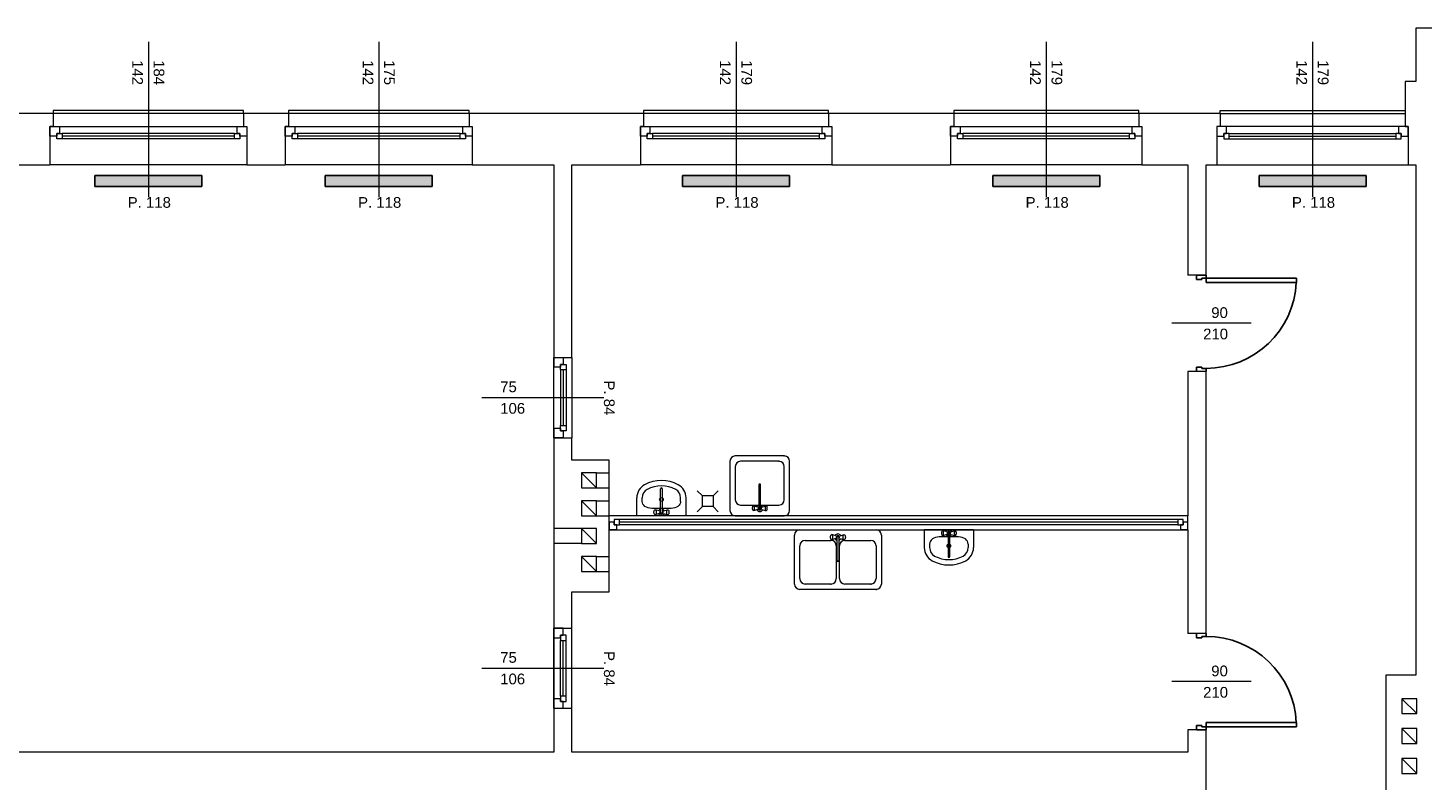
# Model space of a CAD drawing. Header units: millimetres. Extents: x 12683 to 90307, y 30842 to 62253.
# Tile 82 of 152: x 37447 to 38756, y 50790 to 51494. Entities that reach past the tile are written whole.
import ezdxf

# ---------------------------------------------------------------- set-up
doc = ezdxf.new("R2010")
doc.units = ezdxf.units.MM
doc.header["$LTSCALE"] = 0.6
doc.layers.add('zzz_podklady_drzwi', color=252, linetype='Continuous')
doc.layers.add('zzz_podklady_grzejniki_ist', color=252, linetype='Continuous')
for name, color, linetype, lineweight in [('zzz_podklady_drzwi_opisy', 252, 'Continuous', 15), ('zzz_podklady_okna_opisy', 252, 'Continuous', 15), ('zzz_podklady_sciany', 252, 'Continuous', 15)]:
    doc.layers.add(name, color=color, linetype=linetype, lineweight=lineweight)
doc.styles.add('GENERATED_STYLE_1', font='ARIAL.TTF')

msp = doc.modelspace()

# ---------------------------------------------------------------- hatches: boundary and pattern name
at = {"layer": 'zzz_podklady_grzejniki_ist'}
for points in [[(37509.2, 51356), (37509.2, 51346), (37609.2, 51346), (37609.2, 51356)], [(37724.6, 51356), (37724.6, 51346), (37824.6, 51346), (37824.6, 51356)], [(38058.7, 51356), (38058.7, 51346), (38158.7, 51346), (38158.7, 51356)], [(38348.7, 51356), (38348.7, 51346), (38448.7, 51346), (38448.7, 51356)], [(38597.7, 51356), (38597.7, 51346), (38697.7, 51346), (38697.7, 51356)]]:
    msp.add_hatch(color=256, dxfattribs=at).paths.add_polyline_path(points, flags=0)

# ---------------------------------------------------------------- linework, layer by layer
at = {"layer": 'zzz_podklady_drzwi'}
for p, q in [((38539.2, 51259), (38539.2, 51263)), ((38548.2, 51263), (38548.2, 51260.2)), ((38544.2, 51259), (38539.2, 51259)), ((38548.2, 51260.2), (38544.2, 51260.2)), ((38544.2, 51260.2), (38544.2, 51259)), ((38548.2, 51260.2), (38632.6, 51260.2)), ((38548.2, 51256.2), (38548.2, 51260.2)), ((38632.6, 51256.2), (38548.2, 51256.2)), ((38632.6, 51260.2), (38632.6, 51256.2)), ((38539.2, 51173), (38539.2, 51177)), ((38539.2, 51177), (38544.2, 51177)), ((38544.2, 51177), (38544.2, 51175.8)), ((38544.2, 51175.8), (38548.2, 51175.8)), ((38548.2, 51175.8), (38548.2, 51173)), ((38539.2, 50928), (38539.2, 50924)), ((38539.2, 50924), (38544.2, 50924)), ((38544.2, 50924), (38544.2, 50925.2)), ((38544.2, 50925.2), (38548.2, 50925.2)), ((38548.2, 50925.2), (38548.2, 50928)), ((38544.2, 50842), (38539.2, 50842)), ((38539.2, 50842), (38539.2, 50838)), ((38544.2, 50840.8), (38544.2, 50842)), ((38632.6, 50844.8), (38548.2, 50844.8)), ((38548.2, 50844.8), (38548.2, 50840.8)), ((38632.6, 50840.8), (38632.6, 50844.8)), ((38548.2, 50840.8), (38544.2, 50840.8)), ((38548.2, 50838), (38548.2, 50840.8)), ((38548.2, 50840.8), (38632.6, 50840.8))]:
    msp.add_line(p, q, dxfattribs=at)
for centre, start, end in [((38548.2, 51260.2), 270, 357.2835), ((38548.2, 50840.8), 2.7165, 90)]:
    msp.add_arc(centre, 84.4, start, end, dxfattribs=at)
at = {"layer": 'zzz_podklady_drzwi_opisy'}
for p, q in [((38590.3, 51218), (38516.2, 51218)), ((38590.3, 50883), (38516.2, 50883))]:
    msp.add_line(p, q, dxfattribs=at)
at = {"layer": 'zzz_podklady_grzejniki_ist'}
for p, q in [((37509.2, 51346), (37509.2, 51356)), ((37609.2, 51356), (37509.2, 51356)), ((37609.2, 51356), (37609.2, 51346)), ((37724.6, 51346), (37724.6, 51356)), ((37824.6, 51356), (37724.6, 51356)), ((37824.6, 51356), (37824.6, 51346)), ((38058.7, 51346), (38058.7, 51356)), ((38158.7, 51356), (38058.7, 51356)), ((38158.7, 51356), (38158.7, 51346)), ((38348.7, 51346), (38348.7, 51356)), ((38448.7, 51356), (38348.7, 51356)), ((38448.7, 51356), (38448.7, 51346)), ((38597.7, 51346), (38597.7, 51356)), ((38697.7, 51356), (38597.7, 51356)), ((38697.7, 51356), (38697.7, 51346)), ((37609.2, 51346), (37509.2, 51346)), ((37824.6, 51346), (37724.6, 51346)), ((38158.7, 51346), (38058.7, 51346)), ((38448.7, 51346), (38348.7, 51346)), ((38697.7, 51346), (38597.7, 51346))]:
    msp.add_line(p, q, dxfattribs=at)
at = {"layer": 'zzz_podklady_sciany'}
for p, q in [((38759.2, 51494), (38744.2, 51494)), ((38744.2, 51494), (38744.2, 51444)), ((38744.2, 51444), (38734.2, 51444)), ((38734.2, 51444), (38734.2, 51414)), ((37470.2, 51414), (37392.2, 51414)), ((37648.2, 51417), (37470.2, 51417)), ((37470.2, 51417), (37470.2, 51414)), ((37470.2, 51414), (37470.2, 51402)), ((37648.2, 51414), (37470.2, 51414)), ((37648.2, 51414), (37648.2, 51417)), ((37648.2, 51414), (37648.2, 51402)), ((37690.1, 51414), (37648.2, 51414)), ((37859.1, 51417), (37690.1, 51417)), ((37690.1, 51417), (37690.1, 51414)), ((37690.1, 51414), (37690.1, 51402)), ((37859.1, 51414), (37690.1, 51414)), ((37859.1, 51414), (37859.1, 51417)), ((37859.1, 51414), (37859.1, 51402)), ((38022.2, 51414), (37859.1, 51414)), ((38195.2, 51417), (38022.2, 51417)), ((38022.2, 51417), (38022.2, 51414)), ((38022.2, 51414), (38022.2, 51402)), ((38195.2, 51414), (38022.2, 51414)), ((38195.2, 51414), (38195.2, 51417)), ((38195.2, 51414), (38195.2, 51402)), ((38312.2, 51414), (38195.2, 51414)), ((38485.2, 51417), (38312.2, 51417)), ((38312.2, 51417), (38312.2, 51414)), ((38312.2, 51414), (38312.2, 51402)), ((38485.2, 51414), (38312.2, 51414)), ((38485.2, 51414), (38485.2, 51417)), ((38485.2, 51414), (38485.2, 51402)), ((38561.2, 51414), (38485.2, 51414)), ((38561.2, 51414), (38561.2, 51417)), ((38561.2, 51417), (38734.2, 51417)), ((38561.2, 51414), (38561.2, 51402)), ((38561.2, 51414), (38734.2, 51414)), ((38734.2, 51417), (38734.2, 51414)), ((38734.2, 51414), (38734.2, 51402)), ((37470.2, 51402), (37467.2, 51402)), ((37467.2, 51402), (37467.2, 51393)), ((37467.2, 51393), (37467.2, 51402)), ((37467.2, 51402), (37467.2, 51393)), ((37467.2, 51393), (37467.2, 51366)), ((37648.2, 51402), (37651.2, 51402)), ((37651.2, 51402), (37651.2, 51393)), ((37651.2, 51402), (37651.2, 51393)), ((37651.2, 51402), (37651.2, 51393)), ((37651.2, 51393), (37651.2, 51366)), ((37690.1, 51402), (37687.1, 51402)), ((37687.1, 51402), (37687.1, 51393)), ((37687.1, 51393), (37687.1, 51402)), ((37687.1, 51402), (37687.1, 51393)), ((37687.1, 51393), (37687.1, 51366)), ((37859.1, 51402), (37862.1, 51402)), ((37862.1, 51402), (37862.1, 51393)), ((37862.1, 51402), (37862.1, 51393)), ((37862.1, 51402), (37862.1, 51393)), ((37862.1, 51393), (37862.1, 51366)), ((38022.2, 51402), (38019.2, 51402)), ((38019.2, 51402), (38019.2, 51393)), ((38019.2, 51393), (38019.2, 51402)), ((38019.2, 51402), (38019.2, 51393)), ((38019.2, 51393), (38019.2, 51366)), ((38195.2, 51402), (38198.2, 51402)), ((38198.2, 51402), (38198.2, 51393)), ((38198.2, 51402), (38198.2, 51393)), ((38198.2, 51402), (38198.2, 51393)), ((38198.2, 51393), (38198.2, 51366)), ((38312.2, 51402), (38309.2, 51402)), ((38309.2, 51402), (38309.2, 51393)), ((38309.2, 51393), (38309.2, 51402)), ((38309.2, 51402), (38309.2, 51393)), ((38309.2, 51393), (38309.2, 51366)), ((38485.2, 51402), (38488.2, 51402)), ((38488.2, 51402), (38488.2, 51393)), ((38488.2, 51402), (38488.2, 51393)), ((38488.2, 51402), (38488.2, 51393)), ((38488.2, 51393), (38488.2, 51366)), ((38561.2, 51402), (38558.2, 51402)), ((38558.2, 51402), (38558.2, 51393)), ((38558.2, 51402), (38558.2, 51393)), ((38558.2, 51402), (38558.2, 51393)), ((38558.2, 51393), (38558.2, 51366)), ((38734.2, 51402), (38737.2, 51402)), ((38737.2, 51402), (38737.2, 51393)), ((38737.2, 51393), (38737.2, 51402)), ((38737.2, 51402), (38737.2, 51393)), ((38737.2, 51393), (38737.2, 51366)), ((37417.2, 51366), (37467.2, 51366)), ((37651.2, 51366), (37467.2, 51366)), ((37651.2, 51366), (37467.2, 51366)), ((37651.2, 51366), (37687.1, 51366)), ((37862.1, 51366), (37687.1, 51366)), ((37862.1, 51366), (37687.1, 51366)), ((37862.1, 51366), (37938.2, 51366)), ((37938.2, 51366), (37938.2, 51186)), ((37955.2, 51366), (38019.2, 51366)), ((37955.2, 51186), (37955.2, 51366)), ((38198.2, 51366), (38019.2, 51366)), ((38198.2, 51366), (38019.2, 51366)), ((38198.2, 51366), (38309.2, 51366)), ((38488.2, 51366), (38309.2, 51366)), ((38488.2, 51366), (38309.2, 51366)), ((38488.2, 51366), (38531.2, 51366)), ((38531.2, 51366), (38531.2, 51263)), ((38548.2, 51366), (38558.2, 51366)), ((38548.2, 51263), (38548.2, 51366)), ((38558.2, 51366), (38737.2, 51366)), ((38558.2, 51366), (38737.2, 51366)), ((38737.2, 51366), (38744.2, 51366)), ((38744.2, 51366), (38744.2, 50889)), ((38539.2, 51263), (38531.2, 51263)), ((38548.2, 51263), (38539.2, 51263)), ((38539.2, 51263), (38548.2, 51263)), ((38548.2, 51263), (38539.2, 51263)), ((37938.2, 51186), (37947.2, 51186)), ((37938.2, 51186), (37938.2, 51111)), ((37938.2, 51186), (37947.2, 51186)), ((37938.2, 51186), (37947.2, 51186)), ((37947.2, 51186), (37955.2, 51186)), ((37955.2, 51186), (37955.2, 51111)), ((38539.2, 51173), (38531.2, 51173)), ((38531.2, 51173), (38531.2, 51038)), ((38548.2, 51173), (38539.2, 51173)), ((38548.2, 51173), (38539.2, 51173)), ((38548.2, 51173), (38539.2, 51173)), ((38548.2, 50928), (38548.2, 51173)), ((37938.2, 51111), (37947.2, 51111)), ((37938.2, 51111), (37938.2, 51090)), ((37947.2, 51111), (37938.2, 51111)), ((37938.2, 51111), (37947.2, 51111)), ((37947.2, 51111), (37955.2, 51111)), ((37955.2, 51090), (37955.2, 51111)), ((38153.8, 51093.9), (38108, 51093.9)), ((37938.2, 51090), (37938.2, 50967)), ((37990.2, 51090), (37955.2, 51090)), ((37964.2, 51078), (37978.2, 51064)), ((37978.2, 51078), (37990.2, 51078)), ((37990.2, 51038), (37990.2, 51090)), ((38103, 51088.9), (38103, 51043)), ((38108, 51083.9), (38108, 51053)), ((38148.8, 51088.9), (38113, 51088.9)), ((38153.8, 51053), (38153.8, 51083.9)), ((38158.8, 51043), (38158.8, 51088.9)), ((38130.1, 51066.9), (38130.1, 51044.9)), ((38131.7, 51044.9), (38131.7, 51066.9)), ((37964.2, 51052), (37978.2, 51038)), ((37978.2, 51064), (37990.2, 51064)), ((37978.2, 51052), (37990.2, 51052)), ((38020.9, 51051.5), (38020.9, 51054.8)), ((38038.1, 51041.2), (38038.1, 51063.2)), ((38039.7, 51063.2), (38039.7, 51041.2)), ((38056.9, 51051.5), (38056.9, 51054.8)), ((38077.3, 51056.6), (38072.4, 51061.4)), ((38077.3, 51046.6), (38077.3, 51056.6)), ((38087.3, 51056.6), (38077.3, 51056.6)), ((38087.3, 51056.6), (38092.1, 51061.4)), ((38087.3, 51056.6), (38087.3, 51046.6)), ((37978.2, 51038), (37990.2, 51038)), ((37990.2, 51032), (37990.2, 51038)), ((38531.2, 51038), (37990.2, 51038)), ((38029.8, 51044.8), (38029.8, 51044.8)), ((38048, 51044.8), (38029.8, 51044.8)), ((38031.9, 51041.7), (38032, 51042.3)), ((38032, 51042.3), (38032.1, 51042.8)), ((38032.1, 51042.8), (38032.4, 51043.2)), ((38032.9, 51043.6), (38032.4, 51043.2)), ((38032.9, 51043.6), (38033.2, 51043.7)), ((38033.2, 51043.7), (38033.4, 51043.6)), ((38036.9, 51042.5), (38033.2, 51043.7)), ((38033.4, 51043.6), (38033.7, 51043.1)), ((38033.7, 51043.1), (38033.9, 51042.5)), ((38033.9, 51042.5), (38034, 51041.7)), ((38040.9, 51042.5), (38044.7, 51043.7)), ((38043.9, 51041.7), (38044, 51042.5)), ((38044, 51042.5), (38044.1, 51043.1)), ((38044.1, 51043.1), (38044.4, 51043.6)), ((38044.4, 51043.6), (38044.7, 51043.7)), ((38044.7, 51043.7), (38044.9, 51043.6)), ((38044.9, 51043.6), (38045.5, 51043.2)), ((38045.5, 51043.2), (38045.7, 51042.8)), ((38045.7, 51042.8), (38045.8, 51042.3)), ((38045.8, 51042.3), (38045.9, 51041.7)), ((38077.3, 51046.6), (38072.4, 51041.7)), ((38087.3, 51046.6), (38077.3, 51046.6)), ((38087.3, 51046.6), (38092.1, 51041.7)), ((38113, 51048), (38148.8, 51048)), ((38124, 51046), (38123.9, 51045.4)), ((38123.9, 51045.4), (38123.9, 51044.7)), ((38123.9, 51044.7), (38124, 51044)), ((38124.1, 51046.6), (38124, 51046)), ((38124, 51044), (38124.1, 51043.5)), ((38124.3, 51046.9), (38124.1, 51046.6)), ((38124.1, 51043.5), (38124.3, 51043.2)), ((38124.9, 51047.3), (38124.3, 51046.9)), ((38124.9, 51042.8), (38124.3, 51043.2)), ((38125.1, 51047.4), (38124.9, 51047.3)), ((38124.9, 51042.8), (38125.1, 51042.6)), ((38125.4, 51047.3), (38125.1, 51047.4)), ((38128.9, 51046.2), (38125.1, 51047.4)), ((38128.9, 51043.8), (38125.1, 51042.6)), ((38125.1, 51042.6), (38125.4, 51042.8)), ((38125.7, 51046.9), (38125.4, 51047.3)), ((38125.4, 51042.8), (38125.7, 51043.2)), ((38125.9, 51046.2), (38125.7, 51046.9)), ((38125.7, 51043.2), (38125.9, 51043.8)), ((38126, 51045.4), (38125.9, 51046.2)), ((38125.9, 51043.8), (38126, 51044.6)), ((38126, 51044.6), (38126, 51045.4)), ((38132.9, 51046.2), (38136.7, 51047.4)), ((38132.9, 51043.8), (38136.7, 51042.6)), ((38136, 51046.2), (38135.9, 51045.4)), ((38135.9, 51045.4), (38135.9, 51044.6)), ((38135.9, 51044.6), (38136, 51043.8)), ((38136.1, 51046.9), (38136, 51046.2)), ((38136, 51043.8), (38136.1, 51043.2)), ((38136.4, 51047.3), (38136.1, 51046.9)), ((38136.1, 51043.2), (38136.4, 51042.8)), ((38136.7, 51047.4), (38136.4, 51047.3)), ((38136.4, 51042.8), (38136.7, 51042.6)), ((38136.9, 51047.3), (38136.7, 51047.4)), ((38136.7, 51042.6), (38136.9, 51042.8)), ((38136.9, 51047.3), (38137.5, 51046.9)), ((38136.9, 51042.8), (38137.5, 51043.2)), ((38137.7, 51046.6), (38137.5, 51046.9)), ((38137.5, 51043.2), (38137.7, 51043.5)), ((38137.8, 51046), (38137.7, 51046.6)), ((38137.7, 51043.5), (38137.8, 51044)), ((38137.9, 51045.4), (38137.8, 51046)), ((38137.8, 51044), (38137.9, 51044.7)), ((38137.9, 51044.7), (38137.9, 51045.4)), ((38531.2, 51032), (38531.2, 51038)), ((37964.2, 51026), (37938.2, 51026)), ((37964.2, 51026), (37978.2, 51012)), ((37990.2, 51025), (37990.2, 51032)), ((37990.2, 51032), (37990.2, 51025)), ((37990.2, 51025), (37990.2, 51032)), ((38531.2, 51025), (37990.2, 51025)), ((37990.2, 50967), (37990.2, 51025)), ((38531.2, 51025), (38531.2, 51032)), ((38531.2, 51025), (38531.2, 51032)), ((38531.2, 51025), (38531.2, 51032)), ((38531.2, 51025), (38531.2, 50928)), ((37964.2, 51012), (37938.2, 51012)), ((38173.3, 51015), (38197.4, 51015)), ((38196.9, 51017.7), (38196.9, 51018.4)), ((38197, 51017), (38196.9, 51017.7)), ((38197.2, 51016.5), (38197, 51017)), ((38197.4, 51016.2), (38197.2, 51016.5)), ((38197.9, 51015.8), (38197.4, 51016.2)), ((38198.2, 51015.6), (38197.9, 51015.8)), ((38201.9, 51016.8), (38198.2, 51015.6)), ((38198.4, 51015.8), (38198.2, 51015.6)), ((38198.7, 51016.2), (38198.4, 51015.8)), ((38198.9, 51016.8), (38198.7, 51016.2)), ((38199, 51017.6), (38198.9, 51016.8)), ((38199, 51018.4), (38199, 51017.6)), ((38203.1, 50996.1), (38203.1, 51018.2)), ((38204.7, 51018.2), (38204.7, 50996.1)), ((38205.9, 51016.8), (38209.7, 51015.6)), ((38208.9, 51017.6), (38208.9, 51018.4)), ((38209, 51016.8), (38208.9, 51017.6)), ((38209.1, 51016.2), (38209, 51016.8)), ((38209.4, 51015.8), (38209.1, 51016.2)), ((38209.7, 51015.6), (38209.4, 51015.8)), ((38210, 51015.8), (38209.7, 51015.6)), ((38210, 51015.8), (38210.5, 51016.2)), ((38210.4, 51015), (38234.6, 51015)), ((38210.7, 51016.5), (38210.5, 51016.2)), ((38210.8, 51017), (38210.7, 51016.5)), ((38210.9, 51017.7), (38210.8, 51017)), ((38210.9, 51018.4), (38210.9, 51017.7)), ((38298.6, 51018.3), (38298.6, 51018.3)), ((38316.8, 51018.3), (38298.6, 51018.3)), ((37964.2, 51000), (37978.2, 50986)), ((37978.2, 51000), (37990.2, 51000)), ((38168.3, 50979.2), (38168.3, 51010)), ((38202.4, 51010), (38202.4, 50979.2)), ((38205.4, 50979.2), (38205.4, 51010)), ((38239.6, 51010), (38239.6, 50979.2)), ((38289.7, 51011.6), (38289.7, 51008.2)), ((38325.7, 51011.6), (38325.7, 51008.2)), ((37978.2, 50986), (37990.2, 50986)), ((38197.4, 50974.2), (38173.3, 50974.2)), ((38234.6, 50974.2), (38210.4, 50974.2)), ((37938.2, 50967), (37938.2, 50933)), ((37955.2, 50933), (37955.2, 50967)), ((37955.2, 50967), (37990.2, 50967)), ((38239.6, 50969.2), (38168.3, 50969.2)), ((37938.2, 50933), (37947.2, 50933)), ((37938.2, 50858), (37938.2, 50933)), ((37947.2, 50933), (37938.2, 50933)), ((37938.2, 50933), (37947.2, 50933)), ((37947.2, 50933), (37955.2, 50933)), ((37955.2, 50858), (37955.2, 50933)), ((38539.2, 50928), (38531.2, 50928)), ((38548.2, 50928), (38539.2, 50928)), ((38548.2, 50928), (38539.2, 50928)), ((38548.2, 50928), (38539.2, 50928)), ((38716.2, 50889), (38716.2, 50692)), ((38744.2, 50889), (38716.2, 50889)), ((37938.2, 50858), (37947.2, 50858)), ((37938.2, 50858), (37938.2, 50817)), ((37938.2, 50858), (37947.2, 50858)), ((37938.2, 50858), (37947.2, 50858)), ((37947.2, 50858), (37955.2, 50858)), ((37955.2, 50817), (37955.2, 50858)), ((38731.2, 50867), (38745.2, 50853)), ((38539.2, 50838), (38531.2, 50838)), ((38531.2, 50838), (38531.2, 50817)), ((38548.2, 50838), (38539.2, 50838)), ((38539.2, 50838), (38548.2, 50838)), ((38548.2, 50838), (38539.2, 50838)), ((38548.2, 50764), (38548.2, 50838)), ((38731.2, 50839), (38745.2, 50825)), ((37938.2, 50817), (37417.2, 50817)), ((38531.2, 50817), (37955.2, 50817)), ((38731.2, 50811), (38745.2, 50797))]:
    msp.add_line(p, q, dxfattribs=at)
at = {"layer": 'zzz_podklady_sciany', "flags": 128}
for points in [[(37964.2, 51078), (37964.2, 51064), (37978.2, 51064), (37978.2, 51078)], [(37964.2, 51052), (37964.2, 51038), (37978.2, 51038), (37978.2, 51052)], [(37964.2, 51026), (37964.2, 51012), (37978.2, 51012), (37978.2, 51026)], [(37964.2, 51000), (37964.2, 50986), (37978.2, 50986), (37978.2, 51000)], [(38731.2, 50867), (38731.2, 50853), (38745.2, 50853), (38745.2, 50867)], [(38731.2, 50839), (38731.2, 50825), (38745.2, 50825), (38745.2, 50839)], [(38731.2, 50811), (38731.2, 50797), (38745.2, 50797), (38745.2, 50811)]]:
    msp.add_lwpolyline(points, close=True, dxfattribs=at)
at = {"layer": 'zzz_podklady_sciany'}
for centre in [(38038.9, 51053.2), (38307.7, 51009.8)]:
    msp.add_circle(centre, 1.75, dxfattribs=at)
for centre, radius, start, end in [((38108, 51088.9), 5, 90, 180), ((38153.8, 51088.9), 5, 0, 90), ((38113, 51083.9), 5, 90, 180), ((38148.8, 51083.9), 5, 0, 90), ((38029.8, 51054.8), 13.9, 118.4746, 180), ((38038.9, 51038), 33, 61.5254, 118.4746), ((38038.9, 51038), 28, 61.5254, 118.4746), ((38048, 51054.8), 13.9, 0, 61.5254), ((38130.9, 51066.9), 0.788, 0, 180), ((38029.8, 51054.8), 8.89, 118.4746, 180), ((38038.9, 51063.2), 0.788, 0, 180), ((38048, 51054.8), 8.89, 0, 61.5254), ((38113, 51053), 5, 180, 270), ((38148.8, 51053), 5, 270, 0), ((38038.9, 51041.3), 3, 105.2253, 152.0235), ((38038.9, 51041.3), 3, 27.9765, 74.7747), ((38130.9, 51045), 3, 105.2253, 152.0235), ((38130.9, 51045), 3, 207.9765, 332.0235), ((38130.9, 51045), 1.68, 118.0549, 61.9451), ((38130.9, 51045), 0.8, 190, 350), ((38130.9, 51045), 3, 27.9765, 74.7747), ((38173.3, 51010), 5, 90, 180), ((38197.4, 51010), 5, 0, 90), ((38203.9, 51018), 3, 207.9765, 254.7747), ((38203.9, 51018), 3, 285.2253, 332.0235), ((38210.4, 51010), 5, 90, 180), ((38234.6, 51010), 5, 0, 90), ((38298.6, 51008.2), 13.9, 180, 241.5254), ((38298.6, 51008.2), 8.89, 180, 241.5254), ((38307.7, 51025), 28, 241.5254, 298.4746), ((38307.7, 50999.9), 0.788, 180, 0), ((38316.8, 51008.2), 8.89, 298.4746, 0), ((38316.8, 51008.2), 13.9, 298.4746, 0), ((38203.9, 50996.1), 0.788, 180, 0), ((38307.7, 51025), 33, 241.5254, 298.4746), ((38168.3, 50974.2), 5, 180, 270), ((38173.3, 50979.2), 5, 180, 270), ((38197.4, 50979.2), 5, 270, 0), ((38210.4, 50979.2), 5, 180, 270), ((38234.6, 50979.2), 5, 270, 0), ((38239.6, 50974.2), 5, 270, 0)]:
    msp.add_arc(centre, radius, start, end, dxfattribs=at)
at = {"layer": 'zzz_podklady_sciany', "extrusion": (0, 0, -1)}
for centre, major_axis, start_param, end_param in [((38029.8, 51051.5), (8.89, 0), 1.570796, 3.141593), ((38048, 51051.5), (-8.89, 0), 3.141593, 4.712389)]:
    msp.add_ellipse(centre, major_axis=major_axis, ratio=0.750558, start_param=start_param, end_param=end_param, dxfattribs=at)
at = {"layer": 'zzz_podklady_sciany'}
for centre, major_axis, start_param, end_param in [((38298.6, 51011.6), (8.89, 0), 1.570796, 3.141593), ((38316.8, 51011.6), (-8.89, 0), 3.141593, 4.712389)]:
    msp.add_ellipse(centre, major_axis=major_axis, ratio=0.750558, start_param=start_param, end_param=end_param, dxfattribs=at)
for p in [(38153.8, 51093.9), (38148.8, 51088.9), (38197.4, 50974.2), (38234.6, 50974.2), (38239.6, 50969.2)]:
    msp.add_point(p, dxfattribs=at)

# ---------------------------------------------------------------- texts
at = {"layer": 'zzz_podklady_drzwi_opisy', "char_height": 10, "attachment_point": 7, "style": 'GENERATED_STYLE_1'}
for s, insert in [('{90}', (38553, 51222.8)), ('{210}', (38545.4, 51202.8)), ('{75}', (37888.2, 51153.4)), ('{106}', (37888.2, 51133.3)), ('{75}', (37888.2, 50900.4)), ('{90}', (38553, 50887.8)), ('{106}', (37888.2, 50880.3)), ('{210}', (38545.4, 50867.8))]:
    msp.add_mtext(s, dxfattribs=dict(at, insert=insert))
at = {"layer": 'zzz_podklady_drzwi_opisy', "char_height": 10, "attachment_point": 7, "rotation": 270, "style": 'GENERATED_STYLE_1'}
for insert in [(37985, 51164.5), (37985, 50911.5)]:
    msp.add_mtext('{P. 84}', dxfattribs=dict(at, insert=insert))
at = {"layer": 'zzz_podklady_okna_opisy', "char_height": 10, "attachment_point": 7, "rotation": 270, "style": 'GENERATED_STYLE_1'}
for s, insert in [('{142}', (37544.1, 51464)), ('{184}', (37564, 51464)), ('{142}', (37759.6, 51464)), ('{175}', (37779.4, 51464)), ('{142}', (38093.6, 51464)), ('{179}', (38113.5, 51464)), ('{142}', (38383.6, 51464)), ('{179}', (38403.5, 51464)), ('{142}', (38632.6, 51464)), ('{179}', (38652.5, 51464))]:
    msp.add_mtext(s, dxfattribs=dict(at, insert=insert))
at = {"layer": 'zzz_podklady_okna_opisy', "char_height": 10, "attachment_point": 7, "style": 'GENERATED_STYLE_1'}
for insert in [(37539.9, 51325.8), (37755.3, 51325.8), (38089.4, 51325.8), (38379.4, 51325.8), (38628.4, 51325.8)]:
    msp.add_mtext('{P. 118}', dxfattribs=dict(at, insert=insert))

# ---------------------------------------------------------------- next in the draw order: wipeouts: each hides what was drawn before it
at = {"ltscale": 6564.796493}
msp.add_wipeout([(37478.7, 51390.5), (37478.7, 51395.5), (37476.2, 51395.5), (37476.2, 51402), (37642.2, 51402), (37642.2, 51395.5), (37639.7, 51395.5), (37639.7, 51390.5)], dxfattribs=at).dxf.layer = 'zzz_podklady_sciany'
at = {"ltscale": 6206.361147}
msp.add_wipeout([(37698.6, 51390.5), (37698.6, 51395.5), (37696.1, 51395.5), (37696.1, 51402), (37853.1, 51402), (37853.1, 51395.5), (37850.6, 51395.5), (37850.6, 51390.5)], dxfattribs=at).dxf.layer = 'zzz_podklady_sciany'
at = {"ltscale": 6365.643843}
for points in [[(38030.7, 51390.5), (38030.7, 51395.5), (38028.2, 51395.5), (38028.2, 51402), (38189.2, 51402), (38189.2, 51395.5), (38186.7, 51395.5), (38186.7, 51390.5)], [(38320.7, 51390.5), (38320.7, 51395.5), (38318.2, 51395.5), (38318.2, 51402), (38479.2, 51402), (38479.2, 51395.5), (38476.7, 51395.5), (38476.7, 51390.5)], [(38725.7, 51390.5), (38725.7, 51395.5), (38728.2, 51395.5), (38728.2, 51402), (38567.2, 51402), (38567.2, 51395.5), (38569.7, 51395.5), (38569.7, 51390.5)]]:
    msp.add_wipeout(points, dxfattribs=at).dxf.layer = 'zzz_podklady_sciany'
at = {"ltscale": 2257.646072}
for points in [[(37949.7, 51122.5), (37944.7, 51122.5), (37944.7, 51120), (37938.2, 51120), (37938.2, 51177), (37944.7, 51177), (37944.7, 51174.5), (37949.7, 51174.5)], [(37949.7, 50921.5), (37944.7, 50921.5), (37944.7, 50924), (37938.2, 50924), (37938.2, 50867), (37944.7, 50867), (37944.7, 50869.5), (37949.7, 50869.5)]]:
    msp.add_wipeout(points, dxfattribs=at).dxf.layer = 'zzz_podklady_sciany'
at = {"ltscale": 20983.027336}
msp.add_wipeout([(37999.7, 51034.5), (37999.7, 51029.5), (37997.2, 51029.5), (37997.2, 51025), (38524.2, 51025), (38524.2, 51029.5), (38521.7, 51029.5), (38521.7, 51034.5)], dxfattribs=at).dxf.layer = 'zzz_podklady_sciany'

# ---------------------------------------------------------------- next in the draw order: linework, layer by layer
at = {"layer": 'zzz_podklady_drzwi_opisy'}
for p, q in [((37871, 51148.5), (37985.2, 51148.5)), ((37871, 50895.5), (37985.2, 50895.5))]:
    msp.add_line(p, q, dxfattribs=at)
at = {"layer": 'zzz_podklady_okna_opisy'}
for p, q in [((37559.2, 51481.2), (37559.2, 51336)), ((37774.6, 51481.2), (37774.6, 51336)), ((38108.7, 51481.2), (38108.7, 51336)), ((38398.7, 51481.2), (38398.7, 51336)), ((38647.7, 51481.2), (38647.7, 51336))]:
    msp.add_line(p, q, dxfattribs=at)
at = {"layer": 'zzz_podklady_sciany'}
for p, q in [((37467.2, 51402), (37476.2, 51402)), ((37470.2, 51402), (37467.2, 51402)), ((37473.7, 51393), (37467.2, 51393)), ((37476.2, 51395.5), (37473.7, 51395.5)), ((37473.7, 51395.5), (37473.7, 51393)), ((37473.7, 51395.5), (37478.7, 51395.5)), ((37473.7, 51390.5), (37473.7, 51395.5)), ((37476.2, 51402), (37476.2, 51395.5)), ((37476.2, 51402), (37642.2, 51402)), ((37639.7, 51395.5), (37478.7, 51395.5)), ((37478.7, 51395.5), (37478.7, 51390.5)), ((37639.7, 51393), (37478.7, 51393)), ((37639.7, 51390.5), (37639.7, 51395.5)), ((37639.7, 51395.5), (37644.7, 51395.5)), ((37642.2, 51395.5), (37642.2, 51402)), ((37642.2, 51402), (37651.2, 51402)), ((37644.7, 51395.5), (37642.2, 51395.5)), ((37644.7, 51393), (37644.7, 51395.5)), ((37644.7, 51395.5), (37644.7, 51390.5)), ((37651.2, 51393), (37644.7, 51393)), ((37648.2, 51402), (37651.2, 51402)), ((37687.1, 51402), (37696.1, 51402)), ((37690.1, 51402), (37687.1, 51402)), ((37693.6, 51393), (37687.1, 51393)), ((37696.1, 51395.5), (37693.6, 51395.5)), ((37693.6, 51395.5), (37693.6, 51393)), ((37693.6, 51395.5), (37698.6, 51395.5)), ((37693.6, 51390.5), (37693.6, 51395.5)), ((37696.1, 51402), (37696.1, 51395.5)), ((37696.1, 51402), (37853.1, 51402)), ((37850.6, 51395.5), (37698.6, 51395.5)), ((37698.6, 51395.5), (37698.6, 51390.5)), ((37850.6, 51393), (37698.6, 51393)), ((37850.6, 51390.5), (37850.6, 51395.5)), ((37850.6, 51395.5), (37855.6, 51395.5)), ((37853.1, 51395.5), (37853.1, 51402)), ((37853.1, 51402), (37862.1, 51402)), ((37855.6, 51395.5), (37853.1, 51395.5)), ((37855.6, 51393), (37855.6, 51395.5)), ((37855.6, 51395.5), (37855.6, 51390.5)), ((37862.1, 51393), (37855.6, 51393)), ((37859.1, 51402), (37862.1, 51402)), ((38019.2, 51402), (38028.2, 51402)), ((38022.2, 51402), (38019.2, 51402)), ((38025.7, 51393), (38019.2, 51393)), ((38028.2, 51395.5), (38025.7, 51395.5)), ((38025.7, 51395.5), (38025.7, 51393)), ((38025.7, 51395.5), (38030.7, 51395.5)), ((38025.7, 51390.5), (38025.7, 51395.5)), ((38028.2, 51402), (38028.2, 51395.5)), ((38028.2, 51402), (38189.2, 51402)), ((38186.7, 51395.5), (38030.7, 51395.5)), ((38030.7, 51395.5), (38030.7, 51390.5)), ((38186.7, 51393), (38030.7, 51393)), ((38186.7, 51390.5), (38186.7, 51395.5)), ((38186.7, 51395.5), (38191.7, 51395.5)), ((38189.2, 51395.5), (38189.2, 51402)), ((38189.2, 51402), (38198.2, 51402)), ((38191.7, 51395.5), (38189.2, 51395.5)), ((38191.7, 51393), (38191.7, 51395.5)), ((38191.7, 51395.5), (38191.7, 51390.5)), ((38198.2, 51393), (38191.7, 51393)), ((38195.2, 51402), (38198.2, 51402)), ((38309.2, 51402), (38318.2, 51402)), ((38312.2, 51402), (38309.2, 51402)), ((38315.7, 51393), (38309.2, 51393)), ((38318.2, 51395.5), (38315.7, 51395.5)), ((38315.7, 51395.5), (38315.7, 51393)), ((38315.7, 51395.5), (38320.7, 51395.5)), ((38315.7, 51390.5), (38315.7, 51395.5)), ((38318.2, 51402), (38318.2, 51395.5)), ((38318.2, 51402), (38479.2, 51402)), ((38476.7, 51395.5), (38320.7, 51395.5)), ((38320.7, 51395.5), (38320.7, 51390.5)), ((38476.7, 51393), (38320.7, 51393)), ((38476.7, 51390.5), (38476.7, 51395.5)), ((38476.7, 51395.5), (38481.7, 51395.5)), ((38479.2, 51395.5), (38479.2, 51402)), ((38479.2, 51402), (38488.2, 51402)), ((38481.7, 51395.5), (38479.2, 51395.5)), ((38481.7, 51393), (38481.7, 51395.5)), ((38481.7, 51395.5), (38481.7, 51390.5)), ((38488.2, 51393), (38481.7, 51393)), ((38485.2, 51402), (38488.2, 51402)), ((38567.2, 51402), (38558.2, 51402)), ((38561.2, 51402), (38558.2, 51402)), ((38558.2, 51393), (38564.7, 51393)), ((38564.7, 51393), (38564.7, 51395.5)), ((38564.7, 51395.5), (38567.2, 51395.5)), ((38569.7, 51395.5), (38564.7, 51395.5)), ((38564.7, 51395.5), (38564.7, 51390.5)), ((38567.2, 51395.5), (38567.2, 51402)), ((38728.2, 51402), (38567.2, 51402)), ((38569.7, 51395.5), (38725.7, 51395.5)), ((38569.7, 51390.5), (38569.7, 51395.5)), ((38569.7, 51393), (38725.7, 51393)), ((38730.7, 51395.5), (38725.7, 51395.5)), ((38725.7, 51395.5), (38725.7, 51390.5)), ((38737.2, 51402), (38728.2, 51402)), ((38728.2, 51402), (38728.2, 51395.5)), ((38728.2, 51395.5), (38730.7, 51395.5)), ((38730.7, 51395.5), (38730.7, 51393)), ((38730.7, 51390.5), (38730.7, 51395.5)), ((38730.7, 51393), (38737.2, 51393)), ((38734.2, 51402), (38737.2, 51402)), ((37478.7, 51390.5), (37473.7, 51390.5)), ((37639.7, 51390.5), (37478.7, 51390.5)), ((37639.7, 51390.5), (37478.7, 51390.5)), ((37644.7, 51390.5), (37639.7, 51390.5)), ((37698.6, 51390.5), (37693.6, 51390.5)), ((37850.6, 51390.5), (37698.6, 51390.5)), ((37850.6, 51390.5), (37698.6, 51390.5)), ((37855.6, 51390.5), (37850.6, 51390.5)), ((38030.7, 51390.5), (38025.7, 51390.5)), ((38186.7, 51390.5), (38030.7, 51390.5)), ((38186.7, 51390.5), (38030.7, 51390.5)), ((38191.7, 51390.5), (38186.7, 51390.5)), ((38320.7, 51390.5), (38315.7, 51390.5)), ((38476.7, 51390.5), (38320.7, 51390.5)), ((38476.7, 51390.5), (38320.7, 51390.5)), ((38481.7, 51390.5), (38476.7, 51390.5)), ((38564.7, 51390.5), (38569.7, 51390.5)), ((38569.7, 51390.5), (38725.7, 51390.5)), ((38569.7, 51390.5), (38725.7, 51390.5)), ((38725.7, 51390.5), (38730.7, 51390.5)), ((37938.2, 51177), (37938.2, 51186)), ((37947.2, 51186), (37947.2, 51179.5)), ((37944.7, 51177), (37938.2, 51177)), ((37938.2, 51120), (37938.2, 51177)), ((37947.2, 51179.5), (37944.7, 51179.5)), ((37944.7, 51179.5), (37944.7, 51177)), ((37944.7, 51174.5), (37944.7, 51179.5)), ((37944.7, 51179.5), (37949.7, 51179.5)), ((37944.7, 51174.5), (37944.7, 51122.5)), ((37949.7, 51174.5), (37944.7, 51174.5)), ((37947.2, 51174.5), (37947.2, 51122.5)), ((37949.7, 51179.5), (37949.7, 51174.5)), ((37949.7, 51174.5), (37949.7, 51122.5)), ((37949.7, 51174.5), (37949.7, 51122.5)), ((37938.2, 51111), (37938.2, 51120)), ((37938.2, 51120), (37944.7, 51120)), ((37944.7, 51117.5), (37944.7, 51122.5)), ((37944.7, 51122.5), (37949.7, 51122.5)), ((37944.7, 51120), (37944.7, 51117.5)), ((37944.7, 51117.5), (37947.2, 51117.5)), ((37949.7, 51117.5), (37944.7, 51117.5)), ((37947.2, 51117.5), (37947.2, 51111)), ((37949.7, 51122.5), (37949.7, 51117.5)), ((38015.9, 51038), (38015.9, 51054.8)), ((38061.9, 51038), (38061.9, 51054.8)), ((38061.9, 51038), (38015.9, 51038)), ((38031.9, 51041), (38031.9, 51041.7)), ((38032, 51040.3), (38031.9, 51041)), ((38032.1, 51039.8), (38032, 51040.3)), ((38032.4, 51039.4), (38032.1, 51039.8)), ((38032.9, 51039), (38032.4, 51039.4)), ((38033.2, 51038.9), (38032.9, 51039)), ((38036.9, 51040.1), (38033.2, 51038.9)), ((38033.4, 51039), (38033.2, 51038.9)), ((38033.7, 51039.5), (38033.4, 51039)), ((38033.9, 51040.1), (38033.7, 51039.5)), ((38034, 51040.9), (38033.9, 51040.1)), ((38034, 51041.7), (38034, 51040.9)), ((38040.9, 51040.1), (38044.7, 51038.9)), ((38043.9, 51040.9), (38043.9, 51041.7)), ((38044, 51040.1), (38043.9, 51040.9)), ((38044.1, 51039.5), (38044, 51040.1)), ((38044.4, 51039), (38044.1, 51039.5)), ((38044.7, 51038.9), (38044.4, 51039)), ((38044.9, 51039), (38044.7, 51038.9)), ((38044.9, 51039), (38045.5, 51039.4)), ((38045.7, 51039.8), (38045.5, 51039.4)), ((38045.8, 51040.3), (38045.7, 51039.8)), ((38045.9, 51041), (38045.8, 51040.3)), ((38045.9, 51041.7), (38045.9, 51041)), ((38108, 51038), (38153.8, 51038)), ((37994.7, 51032), (37990.2, 51032)), ((37990.2, 51025), (37997.2, 51025)), ((37999.7, 51034.5), (37994.7, 51034.5)), ((37994.7, 51034.5), (37994.7, 51029.5)), ((37994.7, 51029.5), (37994.7, 51032)), ((37997.2, 51029.5), (37994.7, 51029.5)), ((37994.7, 51029.5), (37999.7, 51029.5)), ((37997.2, 51025), (37997.2, 51029.5)), ((37997.2, 51025), (38524.2, 51025)), ((38521.7, 51034.5), (37999.7, 51034.5)), ((38521.7, 51034.5), (37999.7, 51034.5)), ((37999.7, 51029.5), (37999.7, 51034.5)), ((38521.7, 51032), (37999.7, 51032)), ((38521.7, 51029.5), (37999.7, 51029.5)), ((38168.3, 51025), (38239.6, 51025)), ((38284.7, 51025), (38284.7, 51008.2)), ((38330.7, 51025), (38284.7, 51025)), ((38330.7, 51025), (38330.7, 51008.2)), ((38526.7, 51034.5), (38521.7, 51034.5)), ((38521.7, 51034.5), (38521.7, 51029.5)), ((38521.7, 51029.5), (38526.7, 51029.5)), ((38526.7, 51029.5), (38524.2, 51029.5)), ((38524.2, 51029.5), (38524.2, 51025)), ((38524.2, 51025), (38531.2, 51025)), ((38526.7, 51029.5), (38526.7, 51034.5)), ((38531.2, 51032), (38526.7, 51032)), ((38526.7, 51032), (38526.7, 51029.5)), ((38163.3, 50974.2), (38163.3, 51020)), ((38196.9, 51018.4), (38197, 51019)), ((38197, 51019), (38197.2, 51019.6)), ((38197.2, 51019.6), (38197.4, 51019.9)), ((38197.9, 51020.3), (38197.4, 51019.9)), ((38197.9, 51020.3), (38198.2, 51020.4)), ((38198.2, 51020.4), (38198.4, 51020.3)), ((38201.9, 51019.2), (38198.2, 51020.4)), ((38198.4, 51020.3), (38198.7, 51019.9)), ((38198.7, 51019.9), (38198.9, 51019.2)), ((38198.9, 51019.2), (38199, 51018.4)), ((38205.9, 51019.2), (38209.7, 51020.4)), ((38208.9, 51018.4), (38209, 51019.2)), ((38209, 51019.2), (38209.1, 51019.9)), ((38209.1, 51019.9), (38209.4, 51020.3)), ((38209.4, 51020.3), (38209.7, 51020.4)), ((38209.7, 51020.4), (38210, 51020.3)), ((38210, 51020.3), (38210.5, 51019.9)), ((38210.5, 51019.9), (38210.7, 51019.6)), ((38210.7, 51019.6), (38210.8, 51019)), ((38210.8, 51019), (38210.9, 51018.4)), ((38244.6, 51020), (38244.6, 50974.2)), ((38300.8, 51022.8), (38300.7, 51022.1)), ((38300.7, 51022.1), (38300.7, 51021.4)), ((38300.7, 51021.4), (38300.8, 51020.8)), ((38301, 51023.3), (38300.8, 51022.8)), ((38300.8, 51020.8), (38301, 51020.2)), ((38301.2, 51023.6), (38301, 51023.3)), ((38301, 51020.2), (38301.2, 51019.9)), ((38301.7, 51024), (38301.2, 51023.6)), ((38301.7, 51019.5), (38301.2, 51019.9)), ((38302, 51024.2), (38301.7, 51024)), ((38301.7, 51019.5), (38302, 51019.4)), ((38302.3, 51024), (38302, 51024.2)), ((38305.7, 51023), (38302, 51024.2)), ((38305.7, 51020.6), (38302, 51019.4)), ((38302, 51019.4), (38302.3, 51019.5)), ((38302.5, 51023.6), (38302.3, 51024)), ((38302.3, 51019.5), (38302.5, 51019.9)), ((38302.7, 51023), (38302.5, 51023.6)), ((38302.5, 51019.9), (38302.7, 51020.6)), ((38302.8, 51022.2), (38302.7, 51023)), ((38302.7, 51020.6), (38302.8, 51021.3)), ((38302.8, 51021.3), (38302.8, 51022.2)), ((38306.9, 51021.9), (38306.9, 50999.9)), ((38308.5, 50999.9), (38308.5, 51021.9)), ((38309.7, 51023), (38313.5, 51024.2)), ((38309.7, 51020.6), (38313.5, 51019.4)), ((38312.8, 51023), (38312.7, 51022.2)), ((38312.7, 51022.2), (38312.7, 51021.3)), ((38312.7, 51021.3), (38312.8, 51020.6)), ((38313, 51023.6), (38312.8, 51023)), ((38312.8, 51020.6), (38313, 51019.9)), ((38313.2, 51024), (38313, 51023.6)), ((38313, 51019.9), (38313.2, 51019.5)), ((38313.5, 51024.2), (38313.2, 51024)), ((38313.2, 51019.5), (38313.5, 51019.4)), ((38313.8, 51024), (38313.5, 51024.2)), ((38313.5, 51019.4), (38313.8, 51019.5)), ((38313.8, 51024), (38314.3, 51023.6)), ((38313.8, 51019.5), (38314.3, 51019.9)), ((38314.5, 51023.3), (38314.3, 51023.6)), ((38314.3, 51019.9), (38314.5, 51020.2)), ((38314.6, 51022.8), (38314.5, 51023.3)), ((38314.5, 51020.2), (38314.6, 51020.8)), ((38314.7, 51022.1), (38314.6, 51022.8)), ((38314.6, 51020.8), (38314.7, 51021.4)), ((38314.7, 51021.4), (38314.7, 51022.1)), ((37938.2, 50933), (37938.2, 50924)), ((37938.2, 50924), (37944.7, 50924)), ((37938.2, 50924), (37938.2, 50867)), ((37944.7, 50924), (37944.7, 50926.5)), ((37944.7, 50926.5), (37947.2, 50926.5)), ((37944.7, 50926.5), (37944.7, 50921.5)), ((37949.7, 50926.5), (37944.7, 50926.5)), ((37944.7, 50869.5), (37944.7, 50921.5)), ((37944.7, 50921.5), (37949.7, 50921.5)), ((37947.2, 50926.5), (37947.2, 50933)), ((37947.2, 50869.5), (37947.2, 50921.5)), ((37949.7, 50921.5), (37949.7, 50926.5)), ((37949.7, 50869.5), (37949.7, 50921.5)), ((37949.7, 50869.5), (37949.7, 50921.5)), ((37949.7, 50869.5), (37944.7, 50869.5)), ((37944.7, 50869.5), (37944.7, 50864.5)), ((37949.7, 50864.5), (37949.7, 50869.5)), ((37944.7, 50867), (37938.2, 50867)), ((37938.2, 50867), (37938.2, 50858)), ((37944.7, 50864.5), (37944.7, 50867)), ((37947.2, 50864.5), (37944.7, 50864.5)), ((37944.7, 50864.5), (37949.7, 50864.5)), ((37947.2, 50858), (37947.2, 50864.5))]:
    msp.add_line(p, q, dxfattribs=at)
for centre, radius, start, end in [((38038.9, 51041.3), 3, 207.9765, 332.0235), ((38038.9, 51041.3), 1.68, 118.0549, 61.9451), ((38038.9, 51041.3), 0.8, 190, 350), ((38108, 51043), 5, 180, 270), ((38153.8, 51043), 5, 270, 0), ((38168.3, 51020), 5, 90, 180), ((38239.6, 51020), 5, 0, 90), ((38203.9, 51018), 3, 27.9765, 152.0235), ((38203.9, 51018), 1.68, 298.0549, 241.9451), ((38203.9, 51018), 0.8, 10, 170), ((38307.7, 51021.8), 3, 27.9765, 152.0235), ((38307.7, 51021.8), 3, 207.9765, 254.7747), ((38307.7, 51021.8), 1.68, 298.0549, 241.9451), ((38307.7, 51021.8), 0.8, 10, 170), ((38307.7, 51021.8), 3, 285.2253, 332.0235)]:
    msp.add_arc(centre, radius, start, end, dxfattribs=at)

doc.saveas('drawing.dxf')
